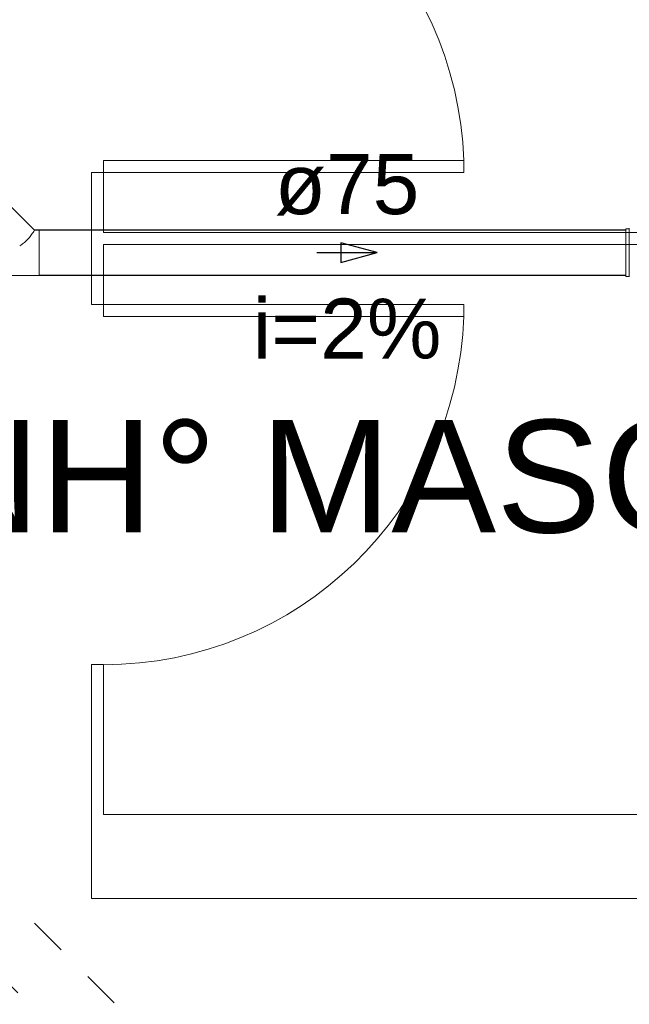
# Model space of a CAD drawing. Header units: millimetres. Extents: x 567 to 934, y -1 to 364.
# Tile 35 of 256: x 609.73 to 611.76, y 44.62 to 47.9. Entities that reach past the tile are written whole.
import ezdxf

# ---------------------------------------------------------------- set-up
doc = ezdxf.new("R2010")
doc.units = ezdxf.units.MM
doc.header["$MEASUREMENT"] = 0
doc.linetypes.add('JIS_02_1.2', pattern=[0.25, 0.125, -0.125])
doc.linetypes.add('NULL', pattern=[0])
for name, color, linetype, lineweight in [('AP-Condutos', 14, 'JIS_02_1.2', 25), ('Simbolos', 14, 'Continuous', 20), ('Simbolos_int', 14, 'Continuous', 15), ('TQ-Condutos', 14, 'Continuous', 25), ('TQ-Sentido conduto', 14, 'Continuous', 30), ('TQ-Textos conduto', 7, 'Continuous', 9)]:
    doc.layers.add(name, color=color, linetype=linetype, lineweight=lineweight)
doc.layers.add('ARQ FINA', color=8, linetype='Continuous')
doc.styles.add('Arial', font='arial.ttf')

msp = doc.modelspace()

# ---------------------------------------------------------------- linework, layer by layer
at = {"layer": 'AP-Condutos'}
for p, q in [((608.3624, 46.3009), (611.381, 43.2823)), ((608.2187, 46.1573), (611.2373, 43.1386))]:
    msp.add_line(p, q, dxfattribs=at)
at = {"layer": 'ARQ FINA', "lineweight": 5}
for p, q in [((610.0056, 47.389), (610.0056, 47.429)), ((610.0056, 47.429), (611.2056, 47.429)), ((611.2056, 47.389), (611.2056, 47.429)), ((610.0056, 47.389), (609.9656, 47.389)), ((609.9656, 47.389), (609.9656, 46.949)), ((610.0056, 47.189), (610.0056, 47.389)), ((610.0056, 47.389), (611.2056, 47.389)), ((613.0656, 47.189), (610.0056, 47.189)), ((610.0056, 46.949), (610.0056, 47.149)), ((610.0056, 47.149), (613.0656, 47.149)), ((609.9656, 46.949), (610.0056, 46.949)), ((610.0056, 46.949), (610.0056, 46.909)), ((610.0056, 46.949), (611.2056, 46.949)), ((611.2056, 46.949), (611.2056, 46.909)), ((610.0056, 46.909), (611.2056, 46.909)), ((610.0056, 45.749), (609.9656, 45.749)), ((609.9656, 45.749), (609.9656, 44.969)), ((610.0056, 45.249), (610.0056, 45.749)), ((613.0656, 45.249), (610.0056, 45.249)), ((609.9656, 44.969), (613.0656, 44.969))]:
    msp.add_line(p, q, dxfattribs=at)
for centre, start, end in [((610.0056, 47.389), 1.9092, 90), ((610.0056, 46.949), 270, 358.0908)]:
    msp.add_arc(centre, 1.2007, start, end, dxfattribs=at)
at = {"layer": 'Simbolos'}
for p, q in [((609.672, 47.3005), (609.776, 47.1964)), ((609.776, 47.1964), (609.7918, 47.1964)), ((611.7458, 47.0421), (611.7458, 47.2013)), ((611.7458, 47.2013), (611.7549, 47.2013)), ((611.7564, 47.0421), (611.7564, 47.2013)), ((609.5769, 47.0462), (609.7918, 47.0454)), ((611.7458, 47.0421), (611.7549, 47.0421))]:
    msp.add_line(p, q, dxfattribs=at)
for points in [[(609.7538, 47.1661), (609.7564, 47.1692), (609.7591, 47.1725), (609.7617, 47.1757), (609.7642, 47.179), (609.7666, 47.1824), (609.769, 47.1857), (609.7714, 47.1892), (609.7736, 47.1926), (609.7759, 47.1961)], [(611.7549, 47.2013), (611.7552, 47.2013), (611.7555, 47.2014), (611.7557, 47.2015), (611.756, 47.2016), (611.7562, 47.2018), (611.7564, 47.202), (611.7566, 47.2022), (611.7567, 47.2025), (611.7568, 47.2028)], [(609.727, 47.1445), (609.7303, 47.1464), (609.7336, 47.1485), (609.7367, 47.1507), (609.7398, 47.153), (609.7428, 47.1554), (609.7456, 47.1579), (609.7485, 47.1606), (609.7512, 47.1633), (609.7538, 47.1661)], [(611.7568, 47.0406), (611.7567, 47.0409), (611.7566, 47.0411), (611.7564, 47.0414), (611.7562, 47.0416), (611.756, 47.0418), (611.7557, 47.0419), (611.7555, 47.042), (611.7552, 47.0421), (611.7549, 47.0421)]]:
    msp.add_lwpolyline(points, dxfattribs=at)
at = {"layer": 'Simbolos_int'}
msp.add_line((609.7918, 47.1964), (609.7918, 47.0454), dxfattribs=at)
at = {"layer": 'TQ-Condutos'}
for p, q in [((609.7765, 47.1972), (611.7458, 47.1972)), ((609.7918, 47.0462), (611.7458, 47.0462))]:
    msp.add_line(p, q, dxfattribs=at)
at = {"layer": 'TQ-Sentido conduto'}
for p, q in [((610.9169, 47.1217), (610.7961, 47.154)), ((610.7961, 47.154), (610.7961, 47.0893)), ((610.7961, 47.0893), (610.9169, 47.1217))]:
    msp.add_line(p, q, dxfattribs=at)
msp.add_lwpolyline([(610.7169, 47.1217), (610.9169, 47.1217)], dxfattribs=at)

# ---------------------------------------------------------------- texts
at = {"layer": 'ARQ FINA', "linetype": 'NULL', "lineweight": 5, "insert": (608.7176, 46.1838), "char_height": 0.375, "width": 6.649962, "attachment_point": 7, "line_spacing_factor": 0.9, "style": 'Arial'}
msp.add_mtext('BANH° MASC', dxfattribs=at)
at = {"layer": 'TQ-Textos conduto', "linetype": 'NULL', "char_height": 0.2, "attachment_point": 8, "line_spacing_factor": 0.6, "style": 'Arial'}
for s, insert, width in [('ø75', (610.8169, 47.2445), 0.962805), ('i=2%', (610.8169, 46.7669), 1.257927)]:
    msp.add_mtext(s, dxfattribs=dict(at, insert=insert, width=width))

doc.saveas('drawing.dxf')
